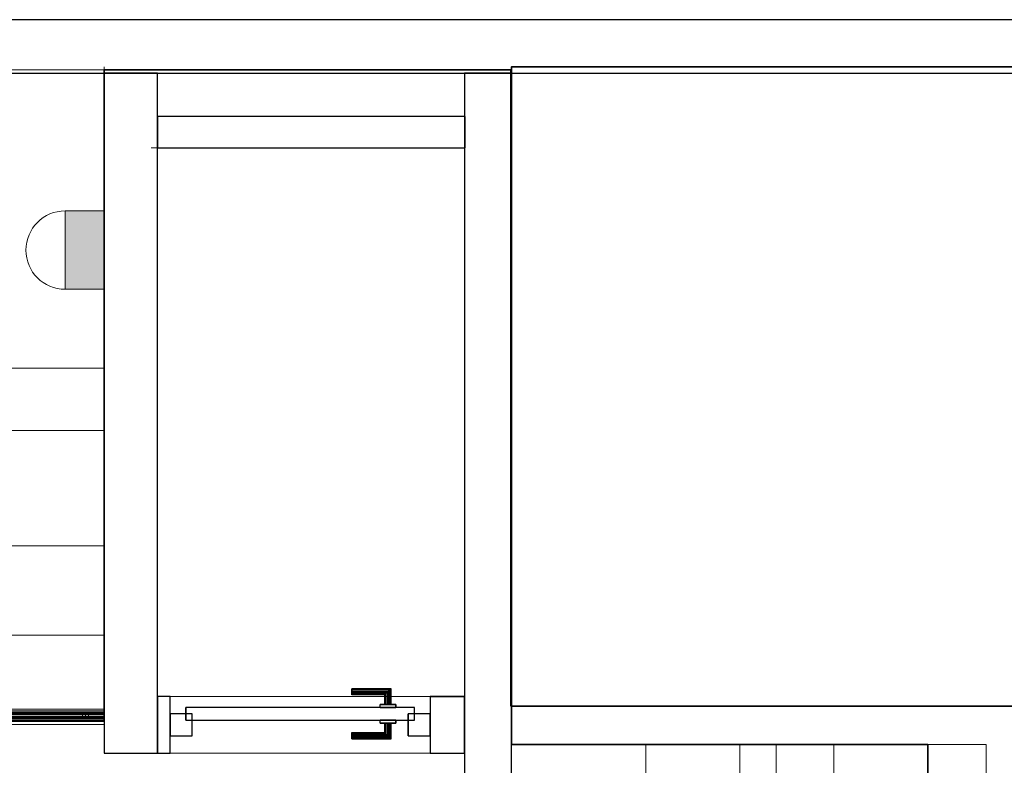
# Model space of a CAD drawing. Header units: metres. Extents: x 397.7 to 427.5, y 12.8 to 28.3.
# Tile 8 of 10: x 415.5 to 418.6, y 25.9 to 28.2. Entities that reach past the tile are written whole.
import ezdxf

# ---------------------------------------------------------------- set-up
doc = ezdxf.new("R2010")
doc.units = ezdxf.units.M
doc.layers.add('01_CARPINTERIA', color=5, linetype='Continuous', lineweight=25, true_color=0x0000ff)
doc.layers.add('01_SUELOS', color=7, linetype='Continuous', lineweight=25, true_color=0x007f00)
for name, color, linetype, lineweight in [('A-DETL-GENF-OTLN', 7, 'Continuous', 18), ('A-FLOR-HRAL-OTLN', 7, 'Continuous', 18), ('A-GENM-____-OTLN', 7, 'Continuous', 18), ('A-WALL-____-MCUT', 7, 'Continuous', 25), ('A-WALL-____-OTLN', 7, 'Continuous', 25), ('S-STRS-____-OTLN', 7, 'Continuous', 18)]:
    doc.layers.add(name, color=color, linetype=linetype, lineweight=lineweight)

# ---------------------------------------------------------------- blocks, each defined once
blk = doc.blocks.new('Family - Peldaño final-151515-09_ENLLUMENAT_PSC')
at = {"layer": 'S-STRS-____-OTLN', "color": 253, "true_color": 0xaaaaaa}
for p, q in [((4.9492, 2.0879), (3.799, 2.0879)), ((3.799, 2.0879), (4.9492, 2.0879)), ((4.9492, 2.0879), (3.799, 2.0879)), ((3.799, 2.0879), (4.9492, 2.0879)), ((4.949, 0.9378), (4.9492, 2.0879)), ((4.9492, 2.0879), (4.949, 0.9378)), ((4.949, 0.9378), (4.9492, 2.0879)), ((4.9492, 2.0879), (4.949, 0.9378)), ((3.7991, 1.1372), (4.9491, 1.1371)), ((4.9489, 0), (4.9491, 1.1371)), ((4.9491, 1.1371), (4.949, 0.9378)), ((3.799, 0.9379), (4.949, 0.9378)), ((4.949, 0.9378), (3.799, 0.9379)), ((4.949, 0.9378), (3.799, 0.9379)), ((3.799, 0.9379), (4.949, 0.9378)), ((3.799, 0.9379), (4.949, 0.9378)), ((4.949, 0.9378), (3.799, 0.9379)), ((4.949, 0.9378), (3.799, 0.9379)), ((3.799, 0.9379), (4.949, 0.9378)), ((4.949, 0.57), (4.949, 0.9378)), ((4.949, 0.9378), (4.949, 0.57)), ((4.949, 0.57), (4.949, 0.9378)), ((4.949, 0.57), (3.799, 0.5702)), ((3.799, 0.5702), (4.949, 0.57)), ((3.799, 0.5702), (4.949, 0.57)), ((4.949, 0.57), (3.799, 0.5702)), ((3.799, 0.5702), (4.949, 0.57)), ((3.799, 0.5702), (4.949, 0.57)), ((4.949, 0.285), (4.949, 0.57)), ((4.949, 0.57), (4.949, 0.285)), ((4.949, 0.57), (4.949, 0.285)), ((3.799, 0.2852), (4.949, 0.285)), ((4.949, 0.285), (3.799, 0.2852)), ((3.799, 0.2852), (4.949, 0.285)), ((3.799, 0.2852), (4.949, 0.285)), ((4.949, 0.285), (3.799, 0.2852)), ((3.799, 0.2852), (4.949, 0.285)), ((4.949, 0.285), (4.9489, 0)), ((4.9489, 0), (4.949, 0.285)), ((4.949, 0.285), (4.9489, 0)), ((4.9489, 0), (3.7989, 0.0002)), ((3.7989, 0.0002), (4.9489, 0)), ((3.7989, 0.0002), (4.9489, 0)), ((4.9489, 0), (3.7989, 0.0002))]:
    blk.add_line(p, q, dxfattribs=at)
blk = doc.blocks.new('Family - Forjat P5-151942-09_ENLLUMENAT_PSC')
at = {"layer": '01_SUELOS', "color": 9, "true_color": 0xaad4aa}
for p, q in [((17.4818, 14.9576), (17.4818, 12.8815)), ((17.4818, 12.8815), (17.4818, 14.9576)), ((18.7795, 14.9576), (17.4818, 14.9576)), ((17.4818, 14.9576), (18.7795, 14.9576)), ((18.7795, 12.9288), (18.7795, 14.9576)), ((18.7795, 14.9576), (18.7795, 12.9288)), ((20.6918, 12.9288), (18.7795, 12.9288)), ((18.7795, 12.9288), (20.6918, 12.9288)), ((17.4818, 12.8815), (12.5318, 12.8788)), ((12.5318, 12.8788), (17.4818, 12.8815))]:
    blk.add_line(p, q, dxfattribs=at)
blk = doc.blocks.new('Family - LONDR55-XX_ZZ-ARQ-CAA-M3D-Londres55-156001-09_ENLLUMENAT_PSC')
at = {"layer": '01_CARPINTERIA', "color": 161, "true_color": 0xaaaaff}
for p, q in [((0.58, 0.1487), (0.58, 0.15)), ((0.58, 0.15), (0.58, 0.1487)), ((0.705, 0.15), (0.58, 0.15)), ((0.58, 0.145), (0.58, 0.1487)), ((0.58, 0.1487), (0.58, 0.145)), ((0.7037, 0.1487), (0.58, 0.1487)), ((0.7037, 0.1487), (0.58, 0.1487)), ((0.58, 0.14), (0.58, 0.145)), ((0.58, 0.145), (0.58, 0.14)), ((0.7, 0.145), (0.58, 0.145)), ((0.7, 0.145), (0.58, 0.145)), ((0.58, 0.135), (0.58, 0.14)), ((0.58, 0.14), (0.58, 0.135)), ((0.58, 0.14), (0.695, 0.14)), ((0.695, 0.14), (0.58, 0.14)), ((0.58, 0.135), (0.58, 0.1313)), ((0.58, 0.1313), (0.58, 0.135)), ((0.69, 0.135), (0.58, 0.135)), ((0.69, 0.135), (0.58, 0.135)), ((0.58, 0.1313), (0.58, 0.13)), ((0.58, 0.13), (0.58, 0.1313)), ((0.6863, 0.1313), (0.58, 0.1313)), ((0.6863, 0.1313), (0.58, 0.1313)), ((0.685, 0.13), (0.58, 0.13)), ((0.685, 0.13), (0.6863, 0.1313)), ((0.6863, 0.1313), (0.685, 0.13)), ((0.685, 0.1), (0.685, 0.13)), ((0.6863, 0.1313), (0.69, 0.135)), ((0.69, 0.135), (0.6863, 0.1313)), ((0.6863, 0.1), (0.6863, 0.1313)), ((0.6863, 0.1), (0.6863, 0.1313)), ((0.69, 0.135), (0.695, 0.14)), ((0.695, 0.14), (0.69, 0.135)), ((0.69, 0.1), (0.69, 0.135)), ((0.69, 0.1), (0.69, 0.135)), ((0.7, 0.145), (0.695, 0.14)), ((0.695, 0.14), (0.7, 0.145)), ((0.695, 0.14), (0.695, 0.1)), ((0.695, 0.1), (0.695, 0.14)), ((0.7037, 0.1487), (0.7, 0.145)), ((0.7, 0.145), (0.7037, 0.1487)), ((0.7, 0.1), (0.7, 0.145)), ((0.7, 0.1), (0.7, 0.145)), ((0.705, 0.15), (0.7037, 0.1487)), ((0.7037, 0.1487), (0.705, 0.15)), ((0.7037, 0.1), (0.7037, 0.1487)), ((0.7037, 0.1), (0.7037, 0.1487)), ((0.705, 0.1), (0.705, 0.15)), ((0.72, 0.1), (0.67, 0.1)), ((0.67, 0.1), (0.72, 0.1)), ((0.67, 0.09), (0.67, 0.1)), ((0.67, 0.09), (0.67, 0.1)), ((0.6863, 0.1), (0.685, 0.1)), ((0.685, 0.1), (0.6863, 0.1)), ((0.69, 0.1), (0.6863, 0.1)), ((0.6863, 0.1), (0.69, 0.1)), ((0.695, 0.1), (0.69, 0.1)), ((0.69, 0.1), (0.695, 0.1)), ((0.7, 0.1), (0.695, 0.1)), ((0.695, 0.1), (0.7, 0.1)), ((0.7, 0.1), (0.7037, 0.1)), ((0.7037, 0.1), (0.7, 0.1)), ((0.7037, 0.1), (0.705, 0.1)), ((0.705, 0.1), (0.7037, 0.1)), ((0.72, 0.09), (0.72, 0.1)), ((0.72, 0.1), (0.72, 0.09)), ((0.07, 0.07), (0, 0.07)), ((0, 0.07), (0, 0)), ((0.07, 0.07), (0, 0.07)), ((0, 0), (0, 0.07)), ((0.78, 0.09), (0.05, 0.09)), ((0.05, 0.09), (0.05, 0.05)), ((0.78, 0.09), (0.05, 0.09)), ((0.05, 0.05), (0.05, 0.09)), ((0.07, 0), (0.07, 0.07)), ((0.07, 0), (0.07, 0.07)), ((0.72, 0.09), (0.67, 0.09)), ((0.67, 0.09), (0.72, 0.09)), ((0.83, 0.07), (0.76, 0.07)), ((0.76, 0.07), (0.76, 0)), ((0.83, 0.07), (0.76, 0.07)), ((0.76, 0), (0.76, 0.07)), ((0.78, 0.05), (0.78, 0.09)), ((0.78, 0.05), (0.78, 0.09)), ((0.83, 0), (0.83, 0.07)), ((0.83, 0), (0.83, 0.07)), ((0.05, 0.05), (0.78, 0.05)), ((0.05, 0.05), (0.78, 0.05)), ((0.67, 0.05), (0.72, 0.05)), ((0.72, 0.05), (0.67, 0.05)), ((0.67, 0.04), (0.67, 0.05)), ((0.67, 0.04), (0.67, 0.05)), ((0.67, 0.04), (0.72, 0.04)), ((0.72, 0.04), (0.67, 0.04)), ((0.6863, 0.04), (0.685, 0.04)), ((0.685, 0.04), (0.6863, 0.04)), ((0.685, 0.01), (0.685, 0.04)), ((0.69, 0.04), (0.6863, 0.04)), ((0.6863, 0.04), (0.69, 0.04)), ((0.6863, 0.0087), (0.6863, 0.04)), ((0.6863, 0.0087), (0.6863, 0.04)), ((0.69, 0.04), (0.695, 0.04)), ((0.695, 0.04), (0.69, 0.04)), ((0.69, 0.005), (0.69, 0.04)), ((0.69, 0.005), (0.69, 0.04)), ((0.695, 0.04), (0.7, 0.04)), ((0.7, 0.04), (0.695, 0.04)), ((0.695, 0.04), (0.695, 0)), ((0.695, 0), (0.695, 0.04)), ((0.7, 0.04), (0.7037, 0.04)), ((0.7037, 0.04), (0.7, 0.04)), ((0.7, -0.005), (0.7, 0.04)), ((0.7, -0.005), (0.7, 0.04)), ((0.7037, 0.04), (0.705, 0.04)), ((0.705, 0.04), (0.7037, 0.04)), ((0.7037, -0.0087), (0.7037, 0.04)), ((0.7037, -0.0087), (0.7037, 0.04)), ((0.705, -0.01), (0.705, 0.04)), ((0.72, 0.04), (0.72, 0.05)), ((0.72, 0.05), (0.72, 0.04)), ((0, 0), (0.07, 0)), ((0, 0), (0.07, 0)), ((0.58, 0.0087), (0.58, 0.01)), ((0.58, 0.01), (0.58, 0.0087)), ((0.58, 0.01), (0.685, 0.01)), ((0.58, 0.005), (0.58, 0.0087)), ((0.58, 0.0087), (0.58, 0.005)), ((0.58, 0.0087), (0.6863, 0.0087)), ((0.58, 0.0087), (0.6863, 0.0087)), ((0.58, 0), (0.58, 0.005)), ((0.58, 0.005), (0.58, 0)), ((0.58, 0.005), (0.69, 0.005)), ((0.58, 0.005), (0.69, 0.005)), ((0.58, -0.005), (0.58, 0)), ((0.695, 0), (0.58, 0)), ((0.58, 0), (0.695, 0)), ((0.6863, 0.0087), (0.685, 0.01)), ((0.685, 0.01), (0.6863, 0.0087)), ((0.69, 0.005), (0.6863, 0.0087)), ((0.6863, 0.0087), (0.69, 0.005)), ((0.695, 0), (0.69, 0.005)), ((0.69, 0.005), (0.695, 0)), ((0.76, 0), (0.83, 0)), ((0.76, 0), (0.83, 0)), ((0.58, 0), (0.58, -0.005)), ((0.58, -0.005), (0.58, -0.0087)), ((0.58, -0.0087), (0.58, -0.005)), ((0.58, -0.005), (0.7, -0.005)), ((0.58, -0.005), (0.7, -0.005)), ((0.58, -0.0087), (0.58, -0.01)), ((0.58, -0.01), (0.58, -0.0087)), ((0.58, -0.0087), (0.7037, -0.0087)), ((0.58, -0.0087), (0.7037, -0.0087)), ((0.58, -0.01), (0.705, -0.01)), ((0.695, 0), (0.7, -0.005)), ((0.7, -0.005), (0.695, 0)), ((0.7, -0.005), (0.7037, -0.0087)), ((0.7037, -0.0087), (0.7, -0.005)), ((0.7037, -0.0087), (0.705, -0.01)), ((0.705, -0.01), (0.7037, -0.0087))]:
    blk.add_line(p, q, dxfattribs=at)
blk = doc.blocks.new('Family - Porta PSC-156002-09_ENLLUMENAT_PSC')
blk.add_blockref('Family - LONDR55-XX_ZZ-ARQ-CAA-M3D-Londres55-156001-09_ENLLUMENAT_PSC', (0, 0))
blk = doc.blocks.new('Family - Evans PSC-156009-09_ENLLUMENAT_PSC')
at = {"layer": 'A-WALL-____-MCUT', "color": 253, "true_color": 0xaaaaaa}
for p, q in [((0.9809, 0.1), (0, 0.1)), ((0, 0.1), (0, 0)), ((0.9809, 0), (0.9809, 0.1)), ((0, 0), (0.9809, 0))]:
    blk.add_line(p, q, dxfattribs=at)
at = {"layer": 'A-WALL-____-OTLN', "color": 253, "true_color": 0xaaaaaa}
for p, q in [((0.9809, 0.1), (0, 0.1)), ((0, 0.1), (0, 0)), ((0.9809, 0), (0.9809, 0.1)), ((0, 0), (0.9809, 0))]:
    blk.add_line(p, q, dxfattribs=at)
at = {"layer": 'A-WALL-____-OTLN', "color": 253, "lineweight": 18, "true_color": 0xaaaaaa}
blk.add_line((-0.02, 0), (0.9809, 0), dxfattribs=at)
blk = doc.blocks.new('Family - Escala PSC-156049-09_ENLLUMENAT_PSC')
at = {"layer": 'S-STRS-____-OTLN', "color": 253, "true_color": 0xaaaaaa}
for p, q in [((0.4153, 1.6), (0, 1.6)), ((0, 1.6), (0.3, 1.6)), ((0, 1.6), (0, 0)), ((0, 1.6), (0, 0)), ((0, 1.6), (0, 0)), ((0, 0), (0, 1.6)), ((0.3, 1.6), (0, 1.6)), ((0, 1.6), (0.3, 1.6)), ((0.3, 1.6), (0.6, 1.6)), ((0.3, 1.6), (0.3, 0)), ((0.3, 1.6), (0.3, 0)), ((0.3, 0), (0.3, 1.6)), ((0.3, 1.6), (0.3, 0)), ((0.3, 1.6), (0.3, 0)), ((0.3, 0), (0.3, 1.6)), ((0.6, 1.6), (0.3, 1.6)), ((0.3, 1.6), (0.6, 1.6)), ((1.0859, 1.6), (0.4153, 1.6)), ((0.4153, 0), (0.4153, 1.6)), ((0.9, 1.6), (0.6, 1.6)), ((0.6, 1.6), (0.6, 0)), ((0.6, 1.6), (0.6, 0)), ((0.6, 1.6), (0.6, 0)), ((0.6, 0), (0.6, 1.6)), ((0.9, 1.6), (0.6, 1.6)), ((0.6, 1.6), (0.9, 1.6)), ((0.6, 0), (0.6, 1.6)), ((0.6, 1.6), (0.6, 0)), ((0.9, 0), (0.9, 1.6)), ((0.9, 1.6), (1.0859, 1.6)), ((0.9, 1.6), (0.9, 0)), ((0.9, 0), (0.9, 1.6)), ((0.9, 1.6), (0.9, 0)), ((1.0859, 1.6), (1.0859, 0)), ((0, 0), (0.4153, 0)), ((0.3, 0), (0, 0)), ((0, 0), (0.3, 0)), ((0.3, 0), (0, 0)), ((0.6, 0), (0.3, 0)), ((0.3, 0), (0.6, 0)), ((0.6, 0), (0.3, 0)), ((0.4153, 0), (1.0859, 0)), ((0.6, 0), (0.9, 0)), ((0.6, 0), (0.9, 0)), ((0.9, 0), (0.6, 0)), ((1.0859, 0), (0.9, 0))]:
    blk.add_line(p, q, dxfattribs=at)
blk = doc.blocks.new('Family - Forjat PSC-156053-09_ENLLUMENAT_PSC')
at = {"layer": '01_SUELOS', "color": 9, "true_color": 0xaad4aa}
for p, q in [((3.9, 3.7687), (0, 3.7687)), ((0, 3.7687), (3.9, 3.7687)), ((0, 3.7687), (0, 1.6075)), ((0, 1.6075), (0, 3.7687)), ((0, 1.6075), (1.3285, 1.6075)), ((1.3285, 1.6075), (0, 1.6075)), ((1.3285, 1.6075), (1.3285, 0)), ((1.3285, 0), (1.3285, 1.6075))]:
    blk.add_line(p, q, dxfattribs=at)
blk = doc.blocks.new('Family - Baranna PSC-156070-09_ENLLUMENAT_PSC')
at = {"layer": 'A-FLOR-HRAL-OTLN', "color": 253, "true_color": 0xaaaaaa}
for p, q in [((1.1201, 0.0405), (0, 0.04)), ((0, 0.04), (1.1201, 0.0405)), ((0, 0.0346), (0, 0.04)), ((0, 0.04), (0, 0.0346)), ((0, 0.0346), (1.1201, 0.0351)), ((0, 0.0346), (1.1201, 0.0351)), ((0, 0.0346), (0, 0.0254)), ((0, 0.0254), (0, 0.0346)), ((1.1201, 0.0405), (1.1201, 0.0351)), ((1.1201, 0.0351), (1.1201, 0.0405)), ((1.1201, 0.0351), (1.1201, 0.0259)), ((1.1201, 0.0259), (1.1201, 0.0351)), ((0, 0.0273), (0, 0.03)), ((0, 0.03), (0, 0.0273)), ((0.06, 0.03), (0, 0.03)), ((0, 0.03), (0.06, 0.03)), ((0, 0.0273), (0, 0.03)), ((0, 0.03), (0, 0.0273)), ((0.06, 0.03), (0, 0.03)), ((0, 0.03), (0.06, 0.03)), ((0, 0.0273), (0, 0.03)), ((0, 0.03), (0, 0.0273)), ((0.06, 0.03), (0, 0.03)), ((0, 0.03), (0.06, 0.03)), ((0, 0.0273), (0, 0.0227)), ((0, 0.0227), (0, 0.0273)), ((0, 0.0273), (0.06, 0.0273)), ((0, 0.0273), (0.06, 0.0273)), ((0, 0.0273), (0, 0.0227)), ((0, 0.0227), (0, 0.0273)), ((0, 0.0273), (0.06, 0.0273)), ((0, 0.0273), (0.06, 0.0273)), ((0, 0.0273), (0, 0.0227)), ((0, 0.0227), (0, 0.0273)), ((0, 0.0273), (0.06, 0.0273)), ((0, 0.0273), (0.06, 0.0273)), ((0, 0.0254), (1.1201, 0.0259)), ((0, 0.0254), (1.1201, 0.0259)), ((0, 0.0254), (0, 0.0146)), ((0, 0.0146), (0, 0.0254)), ((0, 0.0227), (0, 0.0173)), ((0, 0.0173), (0, 0.0227)), ((0, 0.0227), (0.06, 0.0227)), ((0, 0.0227), (0.06, 0.0227)), ((0, 0.0227), (0, 0.0173)), ((0, 0.0173), (0, 0.0227)), ((0, 0.0227), (0.06, 0.0227)), ((0, 0.0227), (0.06, 0.0227)), ((0, 0.0227), (0, 0.0173)), ((0, 0.0173), (0, 0.0227)), ((0, 0.0227), (0.06, 0.0227)), ((0, 0.0227), (0.06, 0.0227)), ((0, 0.0173), (0, 0.0127)), ((0, 0.0127), (0, 0.0173)), ((0, 0.0173), (0.06, 0.0173)), ((0, 0.0173), (0.06, 0.0173)), ((0, 0.0173), (0, 0.0127)), ((0, 0.0127), (0, 0.0173)), ((0, 0.0173), (0.06, 0.0173)), ((0, 0.0173), (0.06, 0.0173)), ((0, 0.0173), (0, 0.0127)), ((0, 0.0127), (0, 0.0173)), ((0, 0.0173), (0.06, 0.0173)), ((0, 0.0173), (0.06, 0.0173)), ((0, 0.0146), (1.1201, 0.0151)), ((0, 0.0146), (1.1201, 0.0151)), ((0, 0.0146), (0, 0.0054)), ((0, 0.0054), (0, 0.0146)), ((0, 0.0127), (0, 0.01)), ((0, 0.01), (0, 0.0127)), ((0, 0.0127), (0.06, 0.0127)), ((0, 0.0127), (0.06, 0.0127)), ((0, 0.0127), (0, 0.01)), ((0, 0.01), (0, 0.0127)), ((0, 0.0127), (0.06, 0.0127)), ((0, 0.0127), (0.06, 0.0127)), ((0, 0.0127), (0, 0.01)), ((0, 0.01), (0, 0.0127)), ((0, 0.0127), (0.06, 0.0127)), ((0, 0.0127), (0.06, 0.0127)), ((0, 0.01), (0.06, 0.01)), ((0, 0.01), (0.06, 0.01)), ((0, 0.01), (0.06, 0.01)), ((0, 0.01), (0.06, 0.01)), ((0, 0.01), (0.06, 0.01)), ((0, 0.01), (0.06, 0.01)), ((0, 0.0054), (1.1201, 0.0059)), ((0, 0.0054), (1.1201, 0.0059)), ((0, 0.0054), (0, 0)), ((0, 0), (0, 0.0054)), ((0, 0), (1.1201, 0.0005)), ((0, 0), (1.1201, 0.0005)), ((0.05, 0.0227), (0.0527, 0.0273)), ((0.0527, 0.0273), (0.05, 0.0227)), ((0.05, 0.0227), (0.0527, 0.0273)), ((0.0527, 0.0273), (0.05, 0.0227)), ((0.05, 0.0227), (0.0527, 0.0273)), ((0.0527, 0.0273), (0.05, 0.0227)), ((0.05, 0.0173), (0.05, 0.0227)), ((0.05, 0.0227), (0.05, 0.0173)), ((0.05, 0.0173), (0.05, 0.0227)), ((0.05, 0.0227), (0.05, 0.0173)), ((0.05, 0.0173), (0.05, 0.0227)), ((0.05, 0.0227), (0.05, 0.0173)), ((0.0527, 0.0127), (0.05, 0.0173)), ((0.05, 0.0173), (0.0527, 0.0127)), ((0.0527, 0.0127), (0.05, 0.0173)), ((0.05, 0.0173), (0.0527, 0.0127)), ((0.0527, 0.0127), (0.05, 0.0173)), ((0.05, 0.0173), (0.0527, 0.0127)), ((0.0527, 0.0273), (0.0574, 0.03)), ((0.0574, 0.03), (0.0527, 0.0273)), ((0.0527, 0.0273), (0.0574, 0.03)), ((0.0574, 0.03), (0.0527, 0.0273)), ((0.0527, 0.0273), (0.0574, 0.03)), ((0.0574, 0.03), (0.0527, 0.0273)), ((0.0574, 0.01), (0.0527, 0.0127)), ((0.0527, 0.0127), (0.0574, 0.01)), ((0.0574, 0.01), (0.0527, 0.0127)), ((0.0527, 0.0127), (0.0574, 0.01)), ((0.0574, 0.01), (0.0527, 0.0127)), ((0.0527, 0.0127), (0.0574, 0.01)), ((0.0574, 0.03), (0.0627, 0.03)), ((0.0627, 0.03), (0.0574, 0.03)), ((0.0574, 0.03), (0.0627, 0.03)), ((0.0627, 0.03), (0.0574, 0.03)), ((0.0574, 0.03), (0.0627, 0.03)), ((0.0627, 0.03), (0.0574, 0.03)), ((0.0627, 0.01), (0.0574, 0.01)), ((0.0574, 0.01), (0.0627, 0.01)), ((0.0627, 0.01), (0.0574, 0.01)), ((0.0574, 0.01), (0.0627, 0.01)), ((0.0627, 0.01), (0.0574, 0.01)), ((0.0574, 0.01), (0.0627, 0.01)), ((1.06, 0.0305), (0.06, 0.03)), ((0.06, 0.03), (1.06, 0.0305)), ((1.06, 0.0305), (0.06, 0.03)), ((0.06, 0.03), (1.06, 0.0305)), ((1.06, 0.0305), (0.06, 0.03)), ((0.06, 0.03), (1.06, 0.0305)), ((0.06, 0.0273), (0.06, 0.03)), ((0.06, 0.03), (0.06, 0.0273)), ((0.06, 0.03), (0.06, 0.0273)), ((0.06, 0.0273), (0.06, 0.03)), ((0.06, 0.03), (0.06, 0.0273)), ((0.06, 0.0273), (0.06, 0.03)), ((0.06, 0.0273), (0.06, 0.03)), ((0.06, 0.03), (0.06, 0.0273)), ((0.06, 0.0273), (0.06, 0.03)), ((0.06, 0.03), (0.06, 0.0273)), ((0.06, 0.03), (0.06, 0.0273)), ((0.06, 0.0273), (0.06, 0.03)), ((0.06, 0.0273), (1.06, 0.0278)), ((0.06, 0.0273), (1.06, 0.0278)), ((0.06, 0.0273), (1.06, 0.0278)), ((0.06, 0.0273), (1.06, 0.0278)), ((0.06, 0.0273), (1.06, 0.0278)), ((0.06, 0.0273), (1.06, 0.0278)), ((0.06, 0.0273), (0.06, 0.0227)), ((0.06, 0.0227), (0.06, 0.0273)), ((0.06, 0.0273), (0.06, 0.0227)), ((0.06, 0.0227), (0.06, 0.0273)), ((0.06, 0.0273), (0.06, 0.0227)), ((0.06, 0.0227), (0.06, 0.0273)), ((0.06, 0.0273), (0.06, 0.0227)), ((0.06, 0.0227), (0.06, 0.0273)), ((0.06, 0.0273), (0.06, 0.0227)), ((0.06, 0.0227), (0.06, 0.0273)), ((0.06, 0.0273), (0.06, 0.0227)), ((0.06, 0.0227), (0.06, 0.0273)), ((0.06, 0.0227), (1.06, 0.0231)), ((0.06, 0.0227), (1.06, 0.0231)), ((0.06, 0.0227), (1.06, 0.0231)), ((0.06, 0.0227), (1.06, 0.0231)), ((0.06, 0.0227), (1.06, 0.0231)), ((0.06, 0.0227), (1.06, 0.0231)), ((0.06, 0.0227), (0.06, 0.0173)), ((0.06, 0.0173), (0.06, 0.0227)), ((0.06, 0.0227), (0.06, 0.0173)), ((0.06, 0.0173), (0.06, 0.0227)), ((0.06, 0.0227), (0.06, 0.0173)), ((0.06, 0.0173), (0.06, 0.0227)), ((0.06, 0.0227), (0.06, 0.0173)), ((0.06, 0.0173), (0.06, 0.0227)), ((0.06, 0.0227), (0.06, 0.0173)), ((0.06, 0.0173), (0.06, 0.0227)), ((0.06, 0.0227), (0.06, 0.0173)), ((0.06, 0.0173), (0.06, 0.0227)), ((0.06, 0.0173), (1.06, 0.0178)), ((0.06, 0.0173), (1.06, 0.0178)), ((0.06, 0.0173), (1.06, 0.0178)), ((0.06, 0.0173), (1.06, 0.0178)), ((0.06, 0.0173), (1.06, 0.0178)), ((0.06, 0.0173), (1.06, 0.0178)), ((0.06, 0.0173), (0.06, 0.0127)), ((0.06, 0.0127), (0.06, 0.0173)), ((0.06, 0.0173), (0.06, 0.0127)), ((0.06, 0.0127), (0.06, 0.0173)), ((0.06, 0.0173), (0.06, 0.0127)), ((0.06, 0.0127), (0.06, 0.0173)), ((0.06, 0.0173), (0.06, 0.0127)), ((0.06, 0.0127), (0.06, 0.0173)), ((0.06, 0.0173), (0.06, 0.0127)), ((0.06, 0.0127), (0.06, 0.0173)), ((0.06, 0.0173), (0.06, 0.0127)), ((0.06, 0.0127), (0.06, 0.0173)), ((0.06, 0.0127), (1.06, 0.0131)), ((0.06, 0.0127), (1.06, 0.0131)), ((0.06, 0.0127), (1.06, 0.0131)), ((0.06, 0.0127), (1.06, 0.0131)), ((0.06, 0.0127), (1.06, 0.0131)), ((0.06, 0.0127), (1.06, 0.0131)), ((0.06, 0.0127), (0.06, 0.01)), ((0.06, 0.01), (0.06, 0.0127)), ((0.06, 0.0127), (0.06, 0.01)), ((0.06, 0.01), (0.06, 0.0127)), ((0.06, 0.0127), (0.06, 0.01)), ((0.06, 0.01), (0.06, 0.0127)), ((0.06, 0.0127), (0.06, 0.01)), ((0.06, 0.01), (0.06, 0.0127)), ((0.06, 0.0127), (0.06, 0.01)), ((0.06, 0.01), (0.06, 0.0127)), ((0.06, 0.0127), (0.06, 0.01)), ((0.06, 0.01), (0.06, 0.0127)), ((0.06, 0.01), (1.06, 0.0105)), ((0.06, 0.01), (1.06, 0.0105)), ((0.06, 0.01), (1.06, 0.0105)), ((0.06, 0.01), (1.06, 0.0105)), ((0.06, 0.01), (1.06, 0.0105)), ((0.06, 0.01), (1.06, 0.0105)), ((0.0627, 0.03), (0.0674, 0.0274)), ((0.0674, 0.0274), (0.0627, 0.03)), ((0.0627, 0.03), (0.0674, 0.0274)), ((0.0674, 0.0274), (0.0627, 0.03)), ((0.0627, 0.03), (0.0674, 0.0274)), ((0.0674, 0.0274), (0.0627, 0.03)), ((0.0674, 0.0127), (0.0627, 0.01)), ((0.0627, 0.01), (0.0674, 0.0127)), ((0.0674, 0.0127), (0.0627, 0.01)), ((0.0627, 0.01), (0.0674, 0.0127)), ((0.0674, 0.0127), (0.0627, 0.01)), ((0.0627, 0.01), (0.0674, 0.0127)), ((0.0674, 0.0274), (0.07, 0.0227)), ((0.07, 0.0227), (0.0674, 0.0274)), ((0.0674, 0.0274), (0.07, 0.0227)), ((0.07, 0.0227), (0.0674, 0.0274)), ((0.0674, 0.0274), (0.07, 0.0227)), ((0.07, 0.0227), (0.0674, 0.0274)), ((0.07, 0.0174), (0.0674, 0.0127)), ((0.0674, 0.0127), (0.07, 0.0174)), ((0.07, 0.0174), (0.0674, 0.0127)), ((0.0674, 0.0127), (0.07, 0.0174)), ((0.07, 0.0174), (0.0674, 0.0127)), ((0.0674, 0.0127), (0.07, 0.0174)), ((0.07, 0.0227), (0.07, 0.0174)), ((0.07, 0.0174), (0.07, 0.0227)), ((0.07, 0.0227), (0.07, 0.0174)), ((0.07, 0.0174), (0.07, 0.0227)), ((0.07, 0.0227), (0.07, 0.0174)), ((0.07, 0.0174), (0.07, 0.0227)), ((1.05, 0.0231), (1.0527, 0.0278)), ((1.0527, 0.0278), (1.05, 0.0231)), ((1.05, 0.0231), (1.0527, 0.0278)), ((1.0527, 0.0278), (1.05, 0.0231)), ((1.05, 0.0231), (1.0527, 0.0278)), ((1.0527, 0.0278), (1.05, 0.0231)), ((1.05, 0.0178), (1.05, 0.0231)), ((1.05, 0.0231), (1.05, 0.0178)), ((1.05, 0.0178), (1.05, 0.0231)), ((1.05, 0.0231), (1.05, 0.0178)), ((1.05, 0.0178), (1.05, 0.0231)), ((1.05, 0.0231), (1.05, 0.0178)), ((1.0527, 0.0131), (1.05, 0.0178)), ((1.05, 0.0178), (1.0527, 0.0131)), ((1.0527, 0.0131), (1.05, 0.0178)), ((1.05, 0.0178), (1.0527, 0.0131)), ((1.0527, 0.0131), (1.05, 0.0178)), ((1.05, 0.0178), (1.0527, 0.0131)), ((1.0527, 0.0278), (1.0574, 0.0305)), ((1.0574, 0.0305), (1.0527, 0.0278)), ((1.0527, 0.0278), (1.0574, 0.0305)), ((1.0574, 0.0305), (1.0527, 0.0278)), ((1.0527, 0.0278), (1.0574, 0.0305)), ((1.0574, 0.0305), (1.0527, 0.0278)), ((1.0574, 0.0105), (1.0527, 0.0131)), ((1.0527, 0.0131), (1.0574, 0.0105)), ((1.0574, 0.0105), (1.0527, 0.0131)), ((1.0527, 0.0131), (1.0574, 0.0105)), ((1.0574, 0.0105), (1.0527, 0.0131)), ((1.0527, 0.0131), (1.0574, 0.0105)), ((1.0574, 0.0305), (1.0627, 0.0305)), ((1.0627, 0.0305), (1.0574, 0.0305)), ((1.0574, 0.0305), (1.0627, 0.0305)), ((1.0627, 0.0305), (1.0574, 0.0305)), ((1.0574, 0.0305), (1.0627, 0.0305)), ((1.0627, 0.0305), (1.0574, 0.0305)), ((1.0627, 0.0105), (1.0574, 0.0105)), ((1.0574, 0.0105), (1.0627, 0.0105)), ((1.0627, 0.0105), (1.0574, 0.0105)), ((1.0574, 0.0105), (1.0627, 0.0105)), ((1.0627, 0.0105), (1.0574, 0.0105)), ((1.0574, 0.0105), (1.0627, 0.0105)), ((1.06, 0.0305), (1.06, 0.0278)), ((1.06, 0.0278), (1.06, 0.0305)), ((1.06, 0.0278), (1.06, 0.0305)), ((1.06, 0.0305), (1.06, 0.0278)), ((1.1201, 0.0305), (1.06, 0.0305)), ((1.06, 0.0305), (1.1201, 0.0305)), ((1.06, 0.0305), (1.06, 0.0278)), ((1.06, 0.0278), (1.06, 0.0305)), ((1.06, 0.0278), (1.06, 0.0305)), ((1.06, 0.0305), (1.06, 0.0278)), ((1.1201, 0.0305), (1.06, 0.0305)), ((1.06, 0.0305), (1.1201, 0.0305)), ((1.06, 0.0305), (1.06, 0.0278)), ((1.06, 0.0278), (1.06, 0.0305)), ((1.06, 0.0278), (1.06, 0.0305)), ((1.06, 0.0305), (1.06, 0.0278)), ((1.1201, 0.0305), (1.06, 0.0305)), ((1.06, 0.0305), (1.1201, 0.0305)), ((1.06, 0.0278), (1.06, 0.0231)), ((1.06, 0.0231), (1.06, 0.0278)), ((1.06, 0.0278), (1.06, 0.0231)), ((1.06, 0.0231), (1.06, 0.0278)), ((1.06, 0.0278), (1.1201, 0.0278)), ((1.06, 0.0278), (1.1201, 0.0278)), ((1.06, 0.0278), (1.06, 0.0231)), ((1.06, 0.0231), (1.06, 0.0278)), ((1.06, 0.0278), (1.06, 0.0231)), ((1.06, 0.0231), (1.06, 0.0278)), ((1.06, 0.0278), (1.1201, 0.0278)), ((1.06, 0.0278), (1.1201, 0.0278)), ((1.06, 0.0278), (1.06, 0.0231)), ((1.06, 0.0231), (1.06, 0.0278)), ((1.06, 0.0278), (1.06, 0.0231)), ((1.06, 0.0231), (1.06, 0.0278)), ((1.06, 0.0278), (1.1201, 0.0278)), ((1.06, 0.0278), (1.1201, 0.0278)), ((1.06, 0.0231), (1.1201, 0.0232)), ((1.06, 0.0231), (1.1201, 0.0232)), ((1.06, 0.0231), (1.1201, 0.0232)), ((1.06, 0.0231), (1.1201, 0.0232)), ((1.06, 0.0231), (1.1201, 0.0232)), ((1.06, 0.0231), (1.1201, 0.0232)), ((1.06, 0.0231), (1.06, 0.0178)), ((1.06, 0.0178), (1.06, 0.0231)), ((1.06, 0.0231), (1.06, 0.0178)), ((1.06, 0.0178), (1.06, 0.0231)), ((1.06, 0.0231), (1.06, 0.0178)), ((1.06, 0.0178), (1.06, 0.0231)), ((1.06, 0.0231), (1.06, 0.0178)), ((1.06, 0.0178), (1.06, 0.0231)), ((1.06, 0.0231), (1.06, 0.0178)), ((1.06, 0.0178), (1.06, 0.0231)), ((1.06, 0.0231), (1.06, 0.0178)), ((1.06, 0.0178), (1.06, 0.0231)), ((1.06, 0.0178), (1.06, 0.0131)), ((1.06, 0.0131), (1.06, 0.0178)), ((1.06, 0.0178), (1.06, 0.0131)), ((1.06, 0.0131), (1.06, 0.0178)), ((1.06, 0.0178), (1.1201, 0.0178)), ((1.06, 0.0178), (1.1201, 0.0178)), ((1.06, 0.0178), (1.06, 0.0131)), ((1.06, 0.0131), (1.06, 0.0178)), ((1.06, 0.0178), (1.06, 0.0131)), ((1.06, 0.0131), (1.06, 0.0178)), ((1.06, 0.0178), (1.1201, 0.0178)), ((1.06, 0.0178), (1.1201, 0.0178)), ((1.06, 0.0178), (1.06, 0.0131)), ((1.06, 0.0131), (1.06, 0.0178)), ((1.06, 0.0178), (1.06, 0.0131)), ((1.06, 0.0131), (1.06, 0.0178)), ((1.06, 0.0178), (1.1201, 0.0178)), ((1.06, 0.0178), (1.1201, 0.0178)), ((1.06, 0.0131), (1.1201, 0.0132)), ((1.06, 0.0131), (1.1201, 0.0132)), ((1.06, 0.0131), (1.1201, 0.0132)), ((1.06, 0.0131), (1.1201, 0.0132)), ((1.06, 0.0131), (1.1201, 0.0132)), ((1.06, 0.0131), (1.1201, 0.0132)), ((1.06, 0.0131), (1.06, 0.0105)), ((1.06, 0.0105), (1.06, 0.0131)), ((1.06, 0.0131), (1.06, 0.0105)), ((1.06, 0.0105), (1.06, 0.0131)), ((1.06, 0.0131), (1.06, 0.0105)), ((1.06, 0.0105), (1.06, 0.0131)), ((1.06, 0.0131), (1.06, 0.0105)), ((1.06, 0.0105), (1.06, 0.0131)), ((1.06, 0.0131), (1.06, 0.0105)), ((1.06, 0.0105), (1.06, 0.0131)), ((1.06, 0.0131), (1.06, 0.0105)), ((1.06, 0.0105), (1.06, 0.0131)), ((1.06, 0.0105), (1.1201, 0.0105)), ((1.06, 0.0105), (1.1201, 0.0105)), ((1.06, 0.0105), (1.1201, 0.0105)), ((1.06, 0.0105), (1.1201, 0.0105)), ((1.06, 0.0105), (1.1201, 0.0105)), ((1.06, 0.0105), (1.1201, 0.0105)), ((1.0627, 0.0305), (1.0674, 0.0278)), ((1.0674, 0.0278), (1.0627, 0.0305)), ((1.0627, 0.0305), (1.0674, 0.0278)), ((1.0674, 0.0278), (1.0627, 0.0305)), ((1.0627, 0.0305), (1.0674, 0.0278)), ((1.0674, 0.0278), (1.0627, 0.0305)), ((1.0674, 0.0131), (1.0627, 0.0105)), ((1.0627, 0.0105), (1.0674, 0.0131)), ((1.0674, 0.0131), (1.0627, 0.0105)), ((1.0627, 0.0105), (1.0674, 0.0131)), ((1.0674, 0.0131), (1.0627, 0.0105)), ((1.0627, 0.0105), (1.0674, 0.0131)), ((1.0674, 0.0278), (1.07, 0.0231)), ((1.07, 0.0231), (1.0674, 0.0278)), ((1.0674, 0.0278), (1.07, 0.0231)), ((1.07, 0.0231), (1.0674, 0.0278)), ((1.0674, 0.0278), (1.07, 0.0231)), ((1.07, 0.0231), (1.0674, 0.0278)), ((1.07, 0.0178), (1.0674, 0.0131)), ((1.0674, 0.0131), (1.07, 0.0178)), ((1.07, 0.0178), (1.0674, 0.0131)), ((1.0674, 0.0131), (1.07, 0.0178)), ((1.07, 0.0178), (1.0674, 0.0131)), ((1.0674, 0.0131), (1.07, 0.0178)), ((1.07, 0.0231), (1.07, 0.0178)), ((1.07, 0.0178), (1.07, 0.0231)), ((1.07, 0.0231), (1.07, 0.0178)), ((1.07, 0.0178), (1.07, 0.0231)), ((1.07, 0.0231), (1.07, 0.0178)), ((1.07, 0.0178), (1.07, 0.0231)), ((1.1201, 0.0305), (1.1201, 0.0278)), ((1.1201, 0.0278), (1.1201, 0.0305)), ((1.1201, 0.0305), (1.1201, 0.0278)), ((1.1201, 0.0278), (1.1201, 0.0305)), ((1.1201, 0.0305), (1.1201, 0.0278)), ((1.1201, 0.0278), (1.1201, 0.0305)), ((1.1201, 0.0278), (1.1201, 0.0232)), ((1.1201, 0.0232), (1.1201, 0.0278)), ((1.1201, 0.0278), (1.1201, 0.0232)), ((1.1201, 0.0232), (1.1201, 0.0278)), ((1.1201, 0.0278), (1.1201, 0.0232)), ((1.1201, 0.0232), (1.1201, 0.0278)), ((1.1201, 0.0259), (1.1201, 0.0151)), ((1.1201, 0.0151), (1.1201, 0.0259)), ((1.1201, 0.0232), (1.1201, 0.0178)), ((1.1201, 0.0178), (1.1201, 0.0232)), ((1.1201, 0.0232), (1.1201, 0.0178)), ((1.1201, 0.0178), (1.1201, 0.0232)), ((1.1201, 0.0232), (1.1201, 0.0178)), ((1.1201, 0.0178), (1.1201, 0.0232)), ((1.1201, 0.0178), (1.1201, 0.0132)), ((1.1201, 0.0132), (1.1201, 0.0178)), ((1.1201, 0.0178), (1.1201, 0.0132)), ((1.1201, 0.0132), (1.1201, 0.0178)), ((1.1201, 0.0178), (1.1201, 0.0132)), ((1.1201, 0.0132), (1.1201, 0.0178)), ((1.1201, 0.0151), (1.1201, 0.0059)), ((1.1201, 0.0059), (1.1201, 0.0151)), ((1.1201, 0.0132), (1.1201, 0.0105)), ((1.1201, 0.0105), (1.1201, 0.0132)), ((1.1201, 0.0132), (1.1201, 0.0105)), ((1.1201, 0.0105), (1.1201, 0.0132)), ((1.1201, 0.0132), (1.1201, 0.0105)), ((1.1201, 0.0105), (1.1201, 0.0132)), ((1.1201, 0.0059), (1.1201, 0.0005)), ((1.1201, 0.0005), (1.1201, 0.0059))]:
    blk.add_line(p, q, dxfattribs=at)
blk = doc.blocks.new('Family - Evans PSC-156081-09_ENLLUMENAT_PSC')
at = {"layer": 'A-WALL-____-MCUT', "color": 253, "true_color": 0xaaaaaa}
for p, q in [((0.04, 0.18), (0, 0.18)), ((0, 0.18), (0, 0)), ((0.04, 0), (0.04, 0.18)), ((0.87, 0.18), (0.87, 0)), ((0.98, 0.18), (0.87, 0.18)), ((0.98, 0), (0.98, 0.18)), ((0, 0), (0.04, 0)), ((0.87, 0), (0.98, 0))]:
    blk.add_line(p, q, dxfattribs=at)
at = {"layer": 'A-WALL-____-OTLN', "color": 253, "true_color": 0xaaaaaa}
for p, q in [((0.04, 0.18), (0, 0.18)), ((0, 0.18), (0, 0)), ((0.04, 0), (0.04, 0.18)), ((0.87, 0.18), (0.87, 0)), ((0.87, 0.18), (0.98, 0.18)), ((0.98, 0.18), (0.98, 0)), ((0, 0), (0.04, 0)), ((0.87, 0), (0.98, 0))]:
    blk.add_line(p, q, dxfattribs=at)
at = {"layer": 'A-WALL-____-OTLN', "color": 253, "lineweight": 18, "true_color": 0xaaaaaa}
blk.add_line((-0.01, 0), (0.98, 0), dxfattribs=at)
blk = doc.blocks.new('Family - Vano porta PSC-156083-09_ENLLUMENAT_PSC')
at = {"layer": 'A-GENM-____-OTLN', "color": 253, "true_color": 0xaaaaaa}
for p, q in [((415.9869, 26.0696), (415.9869, 25.8896)), ((416.8169, 26.0696), (415.9869, 26.0696)), ((415.9869, 26.0696), (415.9869, 25.8896)), ((415.9869, 26.0696), (416.8169, 26.0696)), ((416.8169, 25.8896), (416.8169, 26.0696)), ((416.8169, 26.0696), (416.8169, 25.8896)), ((415.9869, 25.8896), (416.8169, 25.8896)), ((416.8169, 25.8896), (415.9869, 25.8896))]:
    blk.add_line(p, q, dxfattribs=at)
blk = doc.blocks.new('Family - LONDR55-XX_ZZ-ARQ-CAA-M3D-Londres55-156104-09_ENLLUMENAT_PSC')
at = {"layer": 'A-WALL-____-MCUT', "color": 253, "true_color": 0xaaaaaa}
for p, q in [((15.44, 0.17), (0, 0.17)), ((0, 0), (15.44, 0))]:
    blk.add_line(p, q, dxfattribs=at)
at = {"layer": 'A-WALL-____-OTLN', "color": 253, "true_color": 0xaaaaaa}
for p, q in [((15.44, 0.17), (0, 0.17)), ((0, 0), (15.44, 0))]:
    blk.add_line(p, q, dxfattribs=at)
at = {"layer": 'A-WALL-____-OTLN', "color": 253, "lineweight": 18, "true_color": 0xaaaaaa}
blk.add_line((0, 0), (15.44, 0), dxfattribs=at)
blk = doc.blocks.new('Family - Evans PSC-156108-09_ENLLUMENAT_PSC')
at = {"layer": 'A-WALL-____-MCUT', "color": 253, "true_color": 0xaaaaaa}
for p, q in [((0.3786, 0.15), (0, 0.15)), ((0, 0.15), (0, 0)), ((0.3786, 0), (0.3786, 0.15)), ((1.2286, 0.15), (1.2286, 0)), ((3.5086, 0.15), (1.2286, 0.15)), ((3.5086, 0.1491), (3.5086, 0.15)), ((3.6086, 0.1491), (3.5086, 0.1491)), ((3.7472, 0.15), (3.6086, 0.15)), ((3.6086, 0.15), (3.6086, 0.1491)), ((3.7472, 0), (3.7472, 0.15)), ((0, 0), (0.3786, 0)), ((1.2286, 0), (3.7472, 0))]:
    blk.add_line(p, q, dxfattribs=at)
at = {"layer": 'A-WALL-____-OTLN', "color": 253, "true_color": 0xaaaaaa}
for p, q in [((0.3786, 0.15), (0, 0.15)), ((0, 0), (0, 0.15)), ((0.3786, 0), (0.3786, 0.15)), ((1.2286, 0.15), (1.2286, 0)), ((3.5086, 0.15), (1.2286, 0.15)), ((3.5086, 0.1491), (3.5086, 0.15)), ((3.6086, 0.1491), (3.5086, 0.1491)), ((3.6086, 0.15), (3.6086, 0.1491)), ((3.7472, 0.15), (3.6086, 0.15)), ((3.7472, 0), (3.7472, 0.15)), ((1.2286, 0), (3.7472, 0)), ((0.3786, 0), (0, 0))]:
    blk.add_line(p, q, dxfattribs=at)
at = {"layer": 'A-WALL-____-OTLN', "color": 253, "lineweight": 18, "true_color": 0xaaaaaa}
blk.add_line((0, 0), (3.7676, 0), dxfattribs=at)
blk = doc.blocks.new('Family - Evans PSC-156114-09_ENLLUMENAT_PSC')
at = {"layer": 'A-WALL-____-MCUT', "color": 253, "true_color": 0xaaaaaa}
for p, q in [((2.1687, 0.17), (0, 0.17)), ((0, 0.17), (0, 0)), ((2.1687, 0), (2.1687, 0.17)), ((0, 0), (2.1687, 0))]:
    blk.add_line(p, q, dxfattribs=at)
at = {"layer": 'A-WALL-____-OTLN', "color": 253, "true_color": 0xaaaaaa}
for p, q in [((2.1687, 0.17), (0, 0.17)), ((0, 0.17), (0, 0)), ((2.1687, 0), (2.1687, 0.17)), ((0, 0), (2.1687, 0))]:
    blk.add_line(p, q, dxfattribs=at)
at = {"layer": 'A-WALL-____-OTLN', "color": 253, "lineweight": 18, "true_color": 0xaaaaaa}
blk.add_line((-0.02, 0), (2.1687, 0), dxfattribs=at)
blk = doc.blocks.new('LONDR55-XX_ZZ-ARQ-CAA-M3D-Londres55_ifc-1-09_ENLLUMENAT_PSC')
at = {"layer": '01_CARPINTERIA', "color": 253, "lineweight": 18, "true_color": 0xaaaaaa}
blk.add_blockref('Family - Porta PSC-156002-09_ENLLUMENAT_PSC', (415.9869, 25.9446), dxfattribs=at)
at = {"layer": '01_SUELOS', "color": 253, "lineweight": 18, "true_color": 0xaaaaaa}
for name, p in [('Family - Forjat P5-151942-09_ENLLUMENAT_PSC', (398.2952, 13.1106)), ('Family - Forjat PSC-156053-09_ENLLUMENAT_PSC', (417.0769, 24.3096))]:
    blk.add_blockref(name, p, dxfattribs=at)
at = {"layer": 'A-FLOR-HRAL-OTLN', "color": 253, "lineweight": 18, "true_color": 0xaaaaaa}
blk.add_blockref('Family - Baranna PSC-156070-09_ENLLUMENAT_PSC', (414.6569, 25.9894), dxfattribs=at)
at = {"layer": 'A-GENM-____-OTLN', "color": 253, "lineweight": 18, "true_color": 0xaaaaaa}
blk.add_blockref('Family - Vano porta PSC-156083-09_ENLLUMENAT_PSC', (0, 0), dxfattribs=at)
at = {"layer": 'A-WALL-____-OTLN', "color": 253, "lineweight": 18, "true_color": 0xaaaaaa}
for name, p, rotation in [('Family - LONDR55-XX_ZZ-ARQ-CAA-M3D-Londres55-156104-09_ENLLUMENAT_PSC', (421.2769, 28.2282), 180), ('Family - Evans PSC-156114-09_ENLLUMENAT_PSC', (415.7769, 28.0582), 270), ('Family - Evans PSC-156108-09_ENLLUMENAT_PSC', (417.0769, 24.311), 90)]:
    blk.add_blockref(name, p, dxfattribs=dict(at, rotation=rotation))
for name, p in [('Family - Evans PSC-156009-09_ENLLUMENAT_PSC', (415.9469, 27.8196)), ('Family - Evans PSC-156081-09_ENLLUMENAT_PSC', (415.9469, 25.8896))]:
    blk.add_blockref(name, p, dxfattribs=at)
at = {"layer": 'S-STRS-____-OTLN', "color": 253, "lineweight": 18, "true_color": 0xaaaaaa}
for name, p in [('Family - Peldaño final-151515-09_ENLLUMENAT_PSC', (410.8278, 25.9803)), ('Family - Escala PSC-156049-09_ENLLUMENAT_PSC', (417.5054, 24.3171))]:
    blk.add_blockref(name, p, dxfattribs=at)
blk = doc.blocks.new('ZYR_06_02_03 Aplic Circular 2 - L 07-V2-09_ENLLUMENAT_PSC')
at = {"layer": 'A-DETL-GENF-OTLN', "true_color": 0x00c400}
blk.add_hatch(color=92, dxfattribs=at).paths.add_polyline_path([(0.125, 0), (-0.125, 0), (-0.125, -0.125), (0.125, -0.125)])
at = {"layer": 'A-DETL-GENF-OTLN', "color": 92, "true_color": 0x00c400}
for p, q in [((0.125, 0), (-0.125, 0)), ((-0.125, 0), (-0.125, -0.125)), ((-0.125, 0), (0.125, 0)), ((-0.125, -0.125), (-0.125, 0)), ((0.125, -0.125), (0.125, 0)), ((0.125, 0), (0.125, -0.125)), ((-0.125, -0.125), (0.125, -0.125)), ((0.125, -0.125), (-0.125, -0.125))]:
    blk.add_line(p, q, dxfattribs=at)
blk.add_arc((0, -0.125), 0.125, 180, 360, dxfattribs=at)

msp = doc.modelspace()

# ---------------------------------------------------------------- block references
at = {"lineweight": 5}
msp.add_blockref('LONDR55-XX_ZZ-ARQ-CAA-M3D-Londres55_ifc-1-09_ENLLUMENAT_PSC', (0, 0), dxfattribs=at)
at = {"layer": 'A-DETL-GENF-OTLN', "color": 92, "true_color": 0x00c400, "rotation": 269.9999999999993}
msp.add_blockref('ZYR_06_02_03 Aplic Circular 2 - L 07-V2-09_ENLLUMENAT_PSC', (415.777, 27.4935), dxfattribs=at)

doc.saveas('drawing.dxf')
